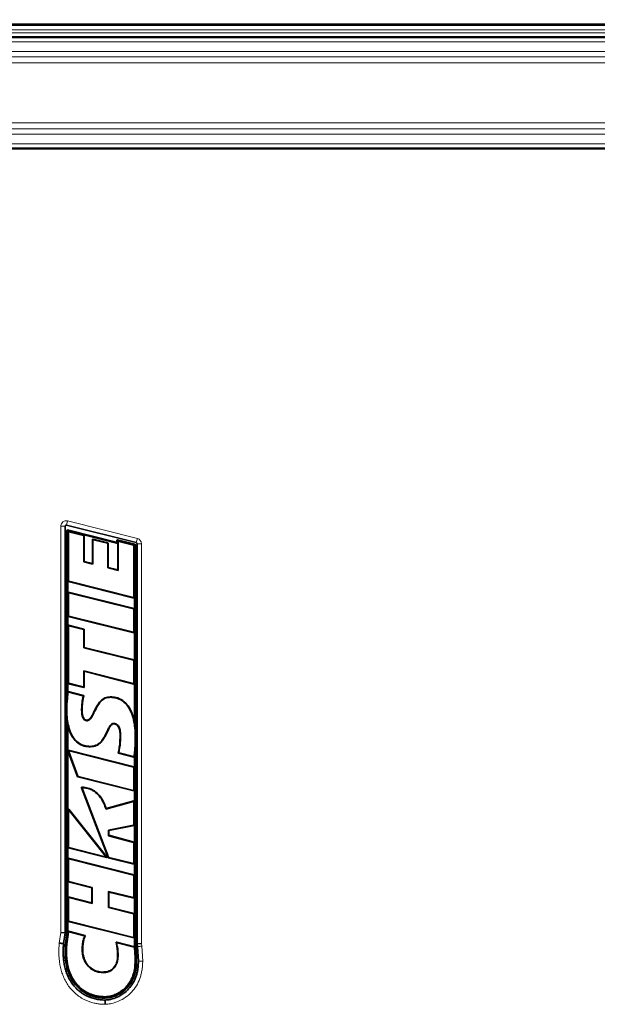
# Model space of a CAD drawing. Header units: millimetres. Extents: x 0 to 1118, y 0 to 864.
# Tile 88 of 91: x 828 to 911, y 543 to 684. Entities that reach past the tile are written whole.
import ezdxf

# ---------------------------------------------------------------- set-up
doc = ezdxf.new("R2010")
doc.units = ezdxf.units.MM
doc.layers.add('ALPHAREV', color=7, linetype='Continuous', lineweight=25)
doc.styles.add('SLDTEXTSTYLE0', font='TXT', dxfattribs={"width": 0.605})
doc.dimstyles.new('SLDDIMSTYLE2', dxfattribs={"dimtxt": 3.175, "dimasz": 4.572, "dimexe": 0, "dimexo": 0.0625, "dimgap": 0.79375, "dimtad": 0, "dimtih": 1, "dimtoh": 1, "dimdec": 0, "dimlfac": 3, "dimrnd": 1e-09, "dimzin": 12, "dimdsep": 46, "dimtxsty": 'SLDTEXTSTYLE0', "dimsah": 1, "dimcen": 0.09, "dimadec": 0, "dimazin": 3, "dimtfac": 1, "dimtofl": 0, "dimtmove": 0, "dimatfit": 3, "dimfxl": 1, "dimfrac": 2, "dimtolj": 1, "dimtzin": 12, "dimarcsym": 0})

# ---------------------------------------------------------------- blocks, each defined once
blk = doc.blocks.new('_D_2')
at = {"layer": 'ALPHAREV'}
for p, q in [((853.44, 723.01), (852.35, 723.01)), ((852.35, 723.01), (852.35, 718.13)), ((861.93, 723.01), (863.02, 723.01)), ((863.02, 723.01), (863.02, 718.13)), ((743.38, 683.42), (743.38, 722.17)), ((964.71, 683.42), (964.71, 722.17)), ((743.38, 720.57), (843.26, 720.57)), ((964.71, 720.57), (864.84, 720.57)), ((852.35, 718.13), (853.44, 718.13)), ((863.02, 718.13), (861.93, 718.13))]:
    blk.add_line(p, q, dxfattribs=at)
for points in [[(743.38, 720.57), (747.95, 719.81), (747.95, 721.33)], [(964.71, 720.57), (960.14, 721.33), (960.14, 719.81)]]:
    blk.add_solid(points, dxfattribs=at)
at = {"layer": 'ALPHAREV', "char_height": 3.175, "attachment_point": 1, "style": 'SLDTEXTSTYLE0'}
for s, insert in [('664', (843.98, 722.23)), ('26.1', (853.44, 722.23))]:
    blk.add_mtext(s, dxfattribs=dict(at, insert=insert))
blk = doc.blocks.new('_D_3')
at = {"layer": 'ALPHAREV'}
for p, q in [((853.44, 748.41), (852.35, 748.41)), ((852.35, 748.41), (852.35, 743.53)), ((861.93, 748.41), (863.02, 748.41)), ((863.02, 748.41), (863.02, 743.53)), ((725.05, 675.28), (725.05, 747.57)), ((983.05, 675.28), (983.05, 747.57)), ((725.05, 745.97), (843.26, 745.97)), ((983.05, 745.97), (864.84, 745.97)), ((852.35, 743.53), (853.44, 743.53)), ((863.02, 743.53), (861.93, 743.53))]:
    blk.add_line(p, q, dxfattribs=at)
for points in [[(725.05, 745.97), (729.62, 745.21), (729.62, 746.73)], [(983.05, 745.97), (978.48, 746.73), (978.48, 745.21)]]:
    blk.add_solid(points, dxfattribs=at)
at = {"layer": 'ALPHAREV', "char_height": 3.175, "attachment_point": 1, "style": 'SLDTEXTSTYLE0'}
for s, insert in [('30.5', (853.44, 747.63)), ('774', (843.98, 747.63))]:
    blk.add_mtext(s, dxfattribs=dict(at, insert=insert))

msp = doc.modelspace()

# ---------------------------------------------------------------- linework, layer by layer
at = {"color": 7, "linetype": 'Continuous', "lineweight": 35}
for p, q in [((731.431, 683.516), (976.664, 683.516)), ((743.381, 681.683), (964.714, 681.683)), ((964.714, 665.683), (743.381, 665.683)), ((834.846, 611.705), (834.846, 553.585)), ((845.023, 609.367), (835.053, 611.867)), ((835.111, 588.215), (835.111, 611.116)), ((835.194, 611.181), (842.162, 609.434)), ((835.255, 611.097), (842.312, 609.328)), ((835.178, 588.211), (835.178, 611.037)), ((835.313, 610.864), (835.313, 603.894)), ((837.459, 610.406), (835.39, 610.924)), ((837.506, 606.632), (837.506, 610.346)), ((837.526, 610.458), (842.379, 609.241)), ((837.573, 606.685), (837.573, 610.398)), ((838.757, 609.801), (838.757, 606.39)), ((838.825, 609.715), (838.825, 606.304)), ((840.956, 609.33), (838.834, 609.861)), ((840.888, 609.277), (838.901, 609.775)), ((842.245, 609.499), (842.245, 609.705)), ((842.328, 609.77), (844.833, 609.141)), ((842.389, 609.686), (844.77, 609.088)), ((840.935, 605.771), (840.935, 609.217)), ((841.002, 605.823), (841.002, 609.27)), ((842.312, 609.328), (842.312, 609.626)), ((842.379, 609.241), (842.312, 609.328)), ((842.379, 609.241), (842.379, 605.473)), ((842.446, 609.453), (842.446, 605.386)), ((844.636, 608.983), (842.523, 609.513)), ((844.683, 601.577), (844.683, 608.923)), ((844.817, 609.029), (844.817, 583.79)), ((844.884, 609.077), (844.884, 583.797)), ((845.149, 552.003), (845.149, 609.206)), ((837.573, 606.685), (837.506, 606.632)), ((838.825, 606.304), (837.506, 606.632)), ((838.757, 606.39), (837.573, 606.685)), ((838.757, 606.39), (838.825, 606.304)), ((841.002, 605.823), (840.935, 605.771)), ((842.446, 605.386), (840.935, 605.771)), ((842.379, 605.473), (841.002, 605.823)), ((842.379, 605.473), (842.446, 605.386)), ((835.245, 602.222), (835.245, 603.842)), ((835.292, 603.782), (844.673, 601.431)), ((835.36, 603.834), (844.606, 601.517)), ((835.313, 602.135), (835.313, 598.923)), ((844.703, 599.929), (835.322, 602.282)), ((844.636, 599.877), (835.39, 602.195)), ((844.75, 601.491), (844.75, 599.869)), ((844.683, 596.607), (844.683, 599.817)), ((835.245, 597.495), (835.245, 598.87)), ((835.292, 598.81), (844.673, 596.461)), ((835.36, 598.863), (844.606, 596.547)), ((835.313, 597.409), (835.313, 589.308)), ((837.536, 597.002), (835.322, 597.555)), ((837.468, 596.949), (835.39, 597.469)), ((837.515, 594.333), (837.515, 596.889)), ((837.582, 594.386), (837.582, 596.942)), ((844.75, 596.52), (844.75, 592.542)), ((837.582, 594.386), (837.515, 594.333)), ((844.636, 592.549), (837.515, 594.333)), ((844.703, 592.602), (837.582, 594.386)), ((844.683, 589.28), (844.683, 592.49)), ((837.513, 591.048), (844.605, 589.22)), ((837.513, 588.787), (837.513, 591.048)), ((837.58, 590.961), (837.513, 591.048)), ((837.58, 588.701), (837.58, 590.961)), ((837.58, 590.961), (844.673, 589.133)), ((835.245, 588.207), (835.245, 589.255)), ((835.292, 589.195), (837.503, 588.641)), ((835.36, 589.248), (837.436, 588.727)), ((844.75, 589.193), (844.75, 583.784)), ((834.885, 585.941), (835.111, 588.215)), ((835.245, 588.207), (835.178, 588.211)), ((837.472, 587.524), (835.299, 588.065)), ((837.39, 587.475), (835.356, 587.981)), ((841.309, 587.312), (841.309, 587.244)), ((834.88, 585.609), (834.885, 585.941)), ((834.946, 585.609), (834.952, 585.939)), ((834.932, 584.404), (834.88, 585.609)), ((835.111, 583.209), (834.932, 584.404)), ((835.178, 583.216), (834.998, 584.41)), ((835.111, 553.566), (835.111, 583.209)), ((835.245, 583.224), (835.178, 583.216)), ((835.178, 553.562), (835.178, 583.216)), ((835.245, 583.224), (835.244, 583.231)), ((835.245, 579.637), (835.245, 583.224)), ((837.971, 583.968), (837.972, 583.9)), ((844.75, 583.784), (844.817, 583.79)), ((844.75, 583.784), (844.752, 583.775)), ((844.817, 583.79), (844.96, 582.731)), ((844.884, 583.797), (845.026, 582.737)), ((845.07, 581.668), (844.946, 579.146)), ((844.992, 582.199), (845.003, 581.668)), ((845.026, 582.737), (845.059, 582.202)), ((845.059, 582.202), (845.07, 581.668)), ((838.481, 580.162), (838.481, 580.23)), ((835.245, 571.196), (835.245, 579.594)), ((835.247, 579.589), (836.617, 575.895)), ((844.703, 577.317), (835.32, 579.67)), ((835.355, 579.492), (836.667, 575.951)), ((844.636, 577.265), (835.428, 579.574)), ((842.479, 579.243), (844.662, 578.699)), ((842.562, 579.292), (844.612, 578.781)), ((844.75, 578.801), (844.817, 578.794)), ((844.75, 578.801), (844.75, 577.257)), ((844.879, 579.155), (844.817, 578.794)), ((844.817, 578.794), (844.817, 551.98)), ((844.946, 579.146), (844.884, 578.787)), ((844.884, 578.787), (844.884, 551.984)), ((836.71, 575.913), (844.606, 573.935)), ((844.683, 573.995), (844.683, 577.205)), ((836.66, 575.856), (844.673, 573.848)), ((837.186, 574.314), (840.98, 564.323)), ((837.287, 574.239), (841.031, 564.38)), ((844.75, 573.908), (844.75, 572.372)), ((844.604, 572.342), (840.682, 571.249)), ((844.672, 572.431), (840.727, 571.332)), ((844.683, 569.022), (844.683, 572.283)), ((835.313, 571.004), (835.313, 565.822)), ((840.819, 564.437), (835.355, 571.234)), ((840.641, 564.551), (835.423, 571.043)), ((841.031, 568.243), (844.633, 568.962)), ((841.098, 568.187), (844.7, 568.907)), ((844.75, 568.967), (844.75, 566.472)), ((841.031, 567.459), (841.031, 568.243)), ((841.098, 568.187), (841.031, 568.243)), ((841.098, 567.51), (841.031, 567.459)), ((844.637, 566.48), (841.031, 567.459)), ((841.098, 567.51), (841.098, 568.187)), ((844.704, 566.532), (841.098, 567.51)), ((844.683, 563.519), (844.683, 566.421)), ((835.245, 564.162), (835.245, 565.769)), ((835.292, 565.709), (840.755, 564.338)), ((835.36, 565.762), (840.577, 564.453)), ((835.313, 564.076), (835.313, 560.974)), ((844.703, 561.854), (835.322, 564.222)), ((844.636, 561.801), (835.39, 564.136)), ((841.023, 564.285), (844.673, 563.373)), ((841.074, 564.342), (844.606, 563.459)), ((844.75, 563.433), (844.75, 561.794)), ((835.245, 558.637), (835.245, 560.922)), ((835.292, 560.862), (838.664, 559.995)), ((835.359, 560.914), (838.731, 560.047)), ((844.683, 558.657), (844.683, 561.741)), ((838.664, 559.995), (838.731, 560.047)), ((838.664, 559.995), (838.664, 557.839)), ((838.731, 560.047), (838.731, 557.752)), ((841.03, 559.473), (844.606, 558.597)), ((841.031, 557.207), (841.03, 559.473)), ((841.097, 559.387), (841.03, 559.473)), ((841.098, 557.259), (841.097, 559.387)), ((841.097, 559.387), (844.673, 558.511)), ((835.313, 558.55), (835.313, 555.293)), ((838.664, 557.839), (835.323, 558.697)), ((838.731, 557.752), (835.39, 558.61)), ((838.664, 557.839), (838.731, 557.752)), ((844.75, 558.571), (844.75, 556.289)), ((841.098, 557.259), (841.031, 557.207)), ((844.636, 556.296), (841.031, 557.207)), ((844.703, 556.349), (841.098, 557.259)), ((844.683, 552.976), (844.683, 556.237)), ((835.245, 553.557), (835.245, 555.241)), ((835.292, 555.181), (844.673, 552.83)), ((835.36, 555.233), (844.606, 552.916)), ((834.235, 553.629), (834.846, 553.585)), ((834.846, 553.585), (834.623, 552.031)), ((834.887, 552.001), (835.111, 553.566)), ((835.178, 553.562), (834.953, 551.993)), ((835.329, 553.663), (835.087, 551.978)), ((835.245, 553.557), (835.178, 553.562)), ((835.245, 553.557), (835.273, 553.747)), ((835.35, 553.799), (837.666, 553.194)), ((837.57, 553.149), (835.406, 553.714)), ((834.953, 551.993), (835.087, 551.978)), ((842.202, 552.22), (844.766, 551.582)), ((844.706, 551.527), (842.296, 552.128)), ((844.75, 552.89), (844.75, 551.975)), ((844.75, 551.975), (844.817, 551.98)), ((844.817, 551.98), (844.867, 551.626)), ((844.884, 551.984), (844.933, 551.635)), ((845.149, 552.003), (845.76, 552.045)), ((845.208, 551.582), (845.149, 552.003)), ((844.983, 550.153), (844.867, 551.626)), ((844.933, 551.635), (845.05, 550.155)), ((845.324, 549.528), (845.208, 551.582)), ((844.992, 549.529), (844.983, 550.153)), ((845.05, 550.155), (845.059, 549.529)), ((840.564, 544.287), (840.564, 544.422))]:
    msp.add_line(p, q, dxfattribs=at)
at = {"color": 7, "linetype": 'Continuous', "lineweight": 18}
for p, q in [((743.381, 683.321), (964.714, 683.321)), ((743.381, 682.711), (964.714, 682.711)), ((743.381, 682.24), (964.714, 682.24)), ((964.714, 681.563), (743.381, 681.563)), ((743.381, 680.971), (964.714, 680.971)), ((964.714, 679.608), (743.381, 679.608)), ((743.381, 678.839), (964.714, 678.839)), ((964.714, 677.992), (743.381, 677.992)), ((743.381, 669.373), (964.714, 669.373)), ((964.714, 668.527), (743.381, 668.527)), ((743.381, 667.758), (964.714, 667.758)), ((964.714, 666.395), (743.381, 666.395)), ((743.381, 665.803), (964.714, 665.803)), ((834.235, 553.629), (834.235, 611.705)), ((834.235, 611.705), (834.846, 611.705)), ((835.202, 612.459), (835.053, 611.867)), ((835.202, 612.459), (845.172, 609.96)), ((835.255, 611.097), (835.39, 610.924)), ((835.313, 610.864), (835.178, 611.037)), ((837.459, 610.406), (837.526, 610.458)), ((837.573, 610.398), (837.506, 610.346)), ((838.825, 609.715), (838.757, 609.801)), ((838.834, 609.861), (838.901, 609.775)), ((842.389, 609.686), (842.523, 609.513)), ((845.172, 609.96), (845.023, 609.367)), ((840.888, 609.277), (840.956, 609.33)), ((841.002, 609.27), (840.935, 609.217)), ((842.446, 609.453), (842.312, 609.626)), ((844.636, 608.983), (844.77, 609.088)), ((844.817, 609.029), (844.683, 608.923)), ((845.76, 609.206), (845.149, 609.206)), ((845.76, 609.206), (845.76, 552.045)), ((835.245, 603.842), (835.313, 603.894)), ((835.36, 603.834), (835.292, 603.782)), ((835.313, 602.135), (835.245, 602.222)), ((835.322, 602.282), (835.39, 602.195)), ((844.673, 601.431), (844.606, 601.517)), ((844.683, 601.577), (844.75, 601.491)), ((844.636, 599.877), (844.703, 599.929)), ((844.75, 599.869), (844.683, 599.817)), ((835.245, 598.87), (835.313, 598.923)), ((835.36, 598.863), (835.292, 598.81)), ((835.313, 597.409), (835.245, 597.495)), ((835.322, 597.555), (835.39, 597.469)), ((837.468, 596.949), (837.536, 597.002)), ((837.582, 596.942), (837.515, 596.889)), ((844.673, 596.461), (844.606, 596.547)), ((844.683, 596.607), (844.75, 596.52)), ((844.636, 592.549), (844.703, 592.602)), ((844.75, 592.542), (844.683, 592.49)), ((835.245, 589.255), (835.313, 589.308)), ((835.36, 589.248), (835.292, 589.195)), ((837.503, 588.641), (837.436, 588.727)), ((837.513, 588.787), (837.58, 588.701)), ((844.673, 589.133), (844.605, 589.22)), ((844.683, 589.28), (844.75, 589.193)), ((835.014, 585.61), (835.081, 585.61)), ((835.025, 585.03), (835.014, 585.61)), ((844.936, 581.668), (844.868, 581.667)), ((844.936, 581.668), (845.003, 581.668)), ((835.355, 579.492), (835.247, 579.589)), ((835.32, 579.67), (835.428, 579.574)), ((844.636, 577.265), (844.703, 577.317)), ((836.617, 575.895), (836.667, 575.951)), ((836.71, 575.913), (836.66, 575.856)), ((844.75, 577.257), (844.683, 577.205)), ((838.301, 574.203), (838.281, 574.139)), ((844.673, 573.848), (844.606, 573.935)), ((844.683, 573.995), (844.75, 573.908)), ((844.604, 572.342), (844.672, 572.431)), ((844.75, 572.372), (844.683, 572.283)), ((835.313, 571.004), (835.245, 571.196)), ((835.355, 571.234), (835.423, 571.043)), ((844.7, 568.907), (844.633, 568.962)), ((844.683, 569.022), (844.75, 568.967)), ((844.637, 566.48), (844.704, 566.532)), ((844.75, 566.472), (844.683, 566.421)), ((835.245, 565.769), (835.313, 565.822)), ((835.36, 565.762), (835.292, 565.709)), ((835.313, 564.076), (835.245, 564.162)), ((835.322, 564.222), (835.39, 564.136)), ((840.755, 564.338), (840.577, 564.453)), ((840.641, 564.551), (840.819, 564.437)), ((840.98, 564.323), (841.031, 564.38)), ((841.074, 564.342), (841.023, 564.285)), ((844.673, 563.373), (844.606, 563.459)), ((844.683, 563.519), (844.75, 563.433)), ((844.636, 561.801), (844.703, 561.854)), ((844.75, 561.794), (844.683, 561.741)), ((835.245, 560.922), (835.313, 560.974)), ((835.359, 560.914), (835.292, 560.862)), ((835.313, 558.55), (835.245, 558.637)), ((835.323, 558.697), (835.39, 558.61)), ((844.673, 558.511), (844.606, 558.597)), ((844.683, 558.657), (844.75, 558.571)), ((844.636, 556.296), (844.703, 556.349)), ((844.75, 556.289), (844.683, 556.237)), ((835.245, 555.241), (835.313, 555.293)), ((835.36, 555.233), (835.292, 555.181)), ((834.016, 552.1), (834.235, 553.629)), ((835.329, 553.663), (835.273, 553.747)), ((835.35, 553.799), (835.406, 553.714)), ((844.673, 552.83), (844.606, 552.916)), ((844.683, 552.976), (844.75, 552.89)), ((845.76, 552.045), (845.813, 551.667)), ((844.892, 550.689), (844.914, 550.214)), ((845.813, 551.667), (845.936, 549.525)), ((844.992, 549.529), (844.858, 549.53))]:
    msp.add_line(p, q, dxfattribs=at)
at = {"color": 7, "linetype": 'Continuous', "lineweight": 18, "flags": 128}
for points in [[(835.014, 585.61), (834.993, 585.61), (834.973, 585.609), (834.946, 585.609)], [(837.268, 585.588), (837.255, 585.588), (837.201, 585.588)], [(842.71, 581.849), (842.723, 581.849), (842.777, 581.85)], [(837.38, 551.79), (837.366, 551.791), (837.313, 551.796)], [(842.347, 550.202), (842.36, 550.202), (842.414, 550.202)]]:
    msp.add_lwpolyline(points, dxfattribs=at)
at = {"color": 7, "linetype": 'Continuous', "lineweight": 35, "flags": 128}
for points in [[(841.792, 583.451), (841.791, 583.464), (841.79, 583.518)], [(840.848, 548.005), (840.85, 547.992), (840.86, 547.939)]]:
    msp.add_lwpolyline(points, dxfattribs=at)
at = {"color": 7, "linetype": 'Continuous', "lineweight": 18}
for centre, start, end in [((835.013, 611.705), 75.92628, 180), ((844.983, 609.206), 360, 75.92628)]:
    msp.add_arc(centre, 0.778, start, end, dxfattribs=at)
at = {"color": 7, "linetype": 'Continuous', "lineweight": 35}
for centre, radius, start, end in [((835.013, 611.705), 0.167, 75.92628, 180), ((835.178, 611.116), 0.0667, 75.9246, 180), ((842.312, 609.705), 0.0667, 75.92628, 180), ((842.178, 609.499), 0.0667, 255.9246, 0), ((844.817, 609.077), 0.0667, 0, 75.92628), ((844.983, 609.206), 0.167, 0, 75.92628)]:
    msp.add_arc(centre, radius, start, end, dxfattribs=at)
for centre, major_axis, ratio, start_param, end_param in [((835.25, 611.024), (-0.0491, 0.0629), 0.8358367, 5.4633898, 7.1029808), ((835.385, 610.851), (-0.0491, 0.0629), 0.8358367, 5.4633898, 7.1029808), ((837.434, 610.338), (-0.0591, -0.0461), 0.8899501, 2.5346601, 3.7485252), ((837.501, 610.39), (-0.0591, -0.0461), 0.8899501, 2.5346601, 3.7485252), ((838.829, 609.789), (0.0491, -0.0629), 0.8358664, 2.321874, 3.9613113), ((838.896, 609.702), (0.0491, -0.0629), 0.8358664, 2.321874, 3.9613113), ((842.384, 609.613), (-0.0491, 0.0629), 0.8358414, 5.463402, 7.1029686), ((840.863, 609.21), (-0.0591, -0.0461), 0.8899368, 2.5345783, 3.748607), ((840.93, 609.262), (-0.0591, -0.0461), 0.8899368, 2.5345783, 3.748607), ((842.518, 609.44), (-0.0491, 0.0629), 0.8358414, 5.463402, 7.1029686), ((844.611, 608.916), (0.0591, 0.0461), 0.889948, 5.6762398, 6.8901308), ((844.745, 609.021), (0.0591, 0.0461), 0.889948, 5.6762398, 6.8901308), ((835.317, 603.85), (0.0591, 0.0461), 0.8899453, 2.5346302, 3.7485551), ((835.385, 603.902), (0.0591, 0.0461), 0.8899453, 2.5346302, 3.7485551), ((835.317, 602.209), (0.0491, -0.0629), 0.8358311, 2.3217827, 3.9614027), ((835.385, 602.122), (0.0491, -0.0629), 0.8358311, 2.3217827, 3.9614027), ((844.611, 601.59), (-0.0491, 0.0629), 0.8358476, 2.3218253, 3.96136), ((844.678, 601.503), (-0.0491, 0.0629), 0.8358476, 2.3218253, 3.96136), ((844.611, 599.809), (-0.0591, -0.0461), 0.8899526, 2.5346756, 3.7485097), ((844.678, 599.861), (-0.0591, -0.0461), 0.8899526, 2.5346756, 3.7485097), ((835.317, 598.878), (0.0591, 0.0461), 0.8899333, 2.5345566, 3.7486287), ((835.385, 598.931), (0.0591, 0.0461), 0.8899333, 2.5345566, 3.7486287), ((835.317, 597.482), (0.0491, -0.0629), 0.8359407, 2.3220665, 3.9611188), ((835.385, 597.396), (0.0491, -0.0629), 0.8359407, 2.3220665, 3.9611188), ((837.51, 596.934), (-0.059, -0.0461), 0.8899036, 2.5343734, 3.7488119), ((837.443, 596.881), (-0.059, -0.0461), 0.8899036, 2.5343734, 3.7488119), ((844.611, 596.62), (-0.0491, 0.0629), 0.8358743, 2.3218944, 3.9612909), ((844.678, 596.533), (-0.0491, 0.0629), 0.8358743, 2.3218944, 3.9612909), ((844.611, 592.482), (-0.0591, -0.0461), 0.8899346, 2.5345648, 3.7486205), ((844.678, 592.534), (-0.0591, -0.0461), 0.8899346, 2.5345648, 3.7486205), ((835.317, 589.263), (0.0591, 0.0461), 0.8899474, 2.5346432, 3.7485421), ((835.385, 589.316), (0.0591, 0.0461), 0.8899474, 2.5346432, 3.7485421), ((837.441, 588.8), (-0.0491, 0.0629), 0.8358429, 2.3218131, 3.9613722), ((837.508, 588.714), (-0.0491, 0.0629), 0.8358429, 2.3218131, 3.9613722), ((844.611, 589.293), (-0.0489, 0.0631), 0.8347671, 2.3190456, 3.9641397), ((844.678, 589.206), (-0.0489, 0.0631), 0.8347671, 2.3190456, 3.9641397), ((835.321, 579.596), (0.0657, -0.0589), 0.7557416, 2.1797775, 3.4428116), ((835.118, 579.778), (-0.128, 0.183), 0.1975016, 3.1230461, 3.7113477), ((835.321, 579.596), (0.0657, -0.0589), 0.7557416, 4.0311131, 4.1034078), ((835.429, 579.499), (0.0657, -0.0589), 0.7557416, 2.1797775, 4.1034078), ((844.678, 577.249), (-0.0591, -0.0461), 0.889953, 2.5346777, 3.7485076), ((836.682, 575.925), (0.0489, 0.0546), 0.9096156, 2.6944515, 3.5887338), ((836.733, 575.981), (0.0489, 0.0546), 0.9096156, 2.6944515, 3.5887338), ((844.611, 577.197), (-0.0591, -0.0461), 0.889953, 2.5346777, 3.7485076), ((844.611, 574.008), (-0.0491, 0.0629), 0.8358623, 2.3218634, 3.9613219), ((844.678, 573.921), (-0.0491, 0.0629), 0.8358623, 2.3218634, 3.9613219), ((844.611, 572.27), (-0.0485, -0.0638), 0.8315202, 2.310902, 3.9722833), ((844.678, 572.358), (-0.0485, -0.0638), 0.8315202, 2.310902, 3.9722833), ((835.317, 571.167), (0.0349, -0.099), 0.6349737, 2.0770525, 4.2061328), ((835.385, 570.976), (0.0349, -0.099), 0.6349737, 2.0770525, 4.2061328), ((844.611, 569.031), (-0.0582, 0.0477), 0.8863012, 2.5130659, 3.7701194), ((844.678, 568.975), (-0.0582, 0.0477), 0.8863012, 2.5130659, 3.7701194), ((844.611, 566.413), (-0.0594, -0.0454), 0.8913191, 2.5432309, 3.7399544), ((844.678, 566.465), (-0.0594, -0.0454), 0.8913191, 2.5432309, 3.7399544), ((835.317, 565.777), (0.0591, 0.0461), 0.8899653, 2.5347537, 3.7484316), ((835.385, 565.83), (0.0591, 0.0461), 0.8899653, 2.5347537, 3.7484316), ((835.317, 564.149), (0.049, -0.0629), 0.8355692, 2.3211056, 3.9620797), ((835.385, 564.063), (0.049, -0.0629), 0.8355692, 2.3211056, 3.9620797), ((840.566, 564.53), (-0.0907, 0.0581), 0.6188602, 2.0679223, 4.215263), ((840.744, 564.415), (-0.0907, 0.0581), 0.6188602, 2.0679223, 4.215263), ((841.046, 564.353), (0.0487, 0.0548), 0.9099174, 2.6977879, 3.5853974), ((841.096, 564.41), (0.0487, 0.0548), 0.9099174, 2.6977879, 3.5853974), ((844.611, 563.532), (-0.0491, 0.0629), 0.8359619, 2.3221216, 3.9610637), ((844.678, 563.445), (-0.0491, 0.0629), 0.8359619, 2.3221216, 3.9610637), ((844.611, 561.733), (-0.0591, -0.046), 0.8900695, 2.5353967, 3.7477886), ((844.678, 561.786), (-0.0591, -0.046), 0.8900695, 2.5353967, 3.7477886), ((835.317, 560.93), (0.0592, 0.0459), 0.8903804, 2.537325, 3.7458603), ((835.385, 560.982), (0.0592, 0.0459), 0.8903804, 2.537325, 3.7458603), ((835.317, 558.624), (0.0489, -0.0631), 0.8348829, 2.3193418, 3.9638435), ((835.385, 558.537), (0.0489, -0.0631), 0.8348829, 2.3193418, 3.9638435), ((844.611, 558.67), (-0.0492, 0.0627), 0.8367177, 2.32409, 3.9590953), ((844.678, 558.584), (-0.0492, 0.0627), 0.8367177, 2.32409, 3.9590953), ((844.611, 556.229), (-0.0591, -0.046), 0.8900663, 2.535377, 3.7478083), ((844.678, 556.281), (-0.0591, -0.046), 0.8900663, 2.535377, 3.7478083), ((835.317, 555.249), (0.0591, 0.0461), 0.8899411, 2.5346043, 3.748581), ((835.385, 555.301), (0.0591, 0.0461), 0.8899411, 2.5346043, 3.748581), ((835.342, 553.726), (0.0432, -0.0649), 0.8550264, 2.3780106, 3.9051747), ((835.398, 553.642), (0.0432, -0.0649), 0.8550264, 2.3780106, 3.9051747), ((844.611, 552.989), (-0.0491, 0.0629), 0.835857, 2.3218496, 3.9613357), ((844.678, 552.903), (-0.0491, 0.0629), 0.835857, 2.3218496, 3.9613357)]:
    msp.add_ellipse(centre, major_axis=major_axis, ratio=ratio, start_param=start_param, end_param=end_param, dxfattribs=at)
for points, knots in [([(834.952, 585.939), (834.953, 585.973), (834.965, 586.294), (835.011, 586.834), (835.099, 587.556), (835.152, 587.993), (835.178, 588.211)], [0, 0, 0, 0, 0.0447672, 0.42271177, 0.71134649, 1, 1, 1, 1]), ([(835.033, 586.221), (835.05, 586.448), (835.084, 586.894), (835.167, 587.555), (835.219, 587.99), (835.245, 588.207)], [0, 0, 0, 0, 0.3419686, 0.6709743, 1, 1, 1, 1]), ([(835.222, 588.012), (835.194, 587.78), (835.13, 587.263), (835.062, 586.666), (835.038, 586.3), (835.033, 586.221)], [0, 0, 0, 0, 0.38901835, 0.86791001, 1, 1, 1, 1]), ([(835.28, 587.928), (835.248, 587.666), (835.184, 587.15), (835.1, 586.378), (835.087, 585.866), (835.081, 585.61)], [0, 0, 0, 0, 0.3404809, 0.6697913, 1, 1, 1, 1]), ([(835.222, 588.012), (835.224, 588.019), (835.227, 588.034), (835.24, 588.052), (835.257, 588.063), (835.278, 588.068), (835.291, 588.066), (835.299, 588.065)], [0, 0, 0, 0, 0.2078278, 0.4164972, 0.6076091, 0.7895996, 1, 1, 1, 1]), ([(835.356, 587.981), (835.349, 587.982), (835.335, 587.985), (835.313, 587.979), (835.297, 587.966), (835.285, 587.949), (835.282, 587.936), (835.28, 587.928)], [0, 0, 0, 0, 0.2079676, 0.4167752, 0.6080617, 0.7902651, 1, 1, 1, 1]), ([(837.201, 585.588), (837.215, 585.876), (837.237, 586.335), (837.332, 586.938), (837.402, 587.252), (837.435, 587.4)], [0, 0, 0, 0, 0.47253765, 0.75263471, 1, 1, 1, 1]), ([(837.268, 585.588), (837.282, 585.876), (837.306, 586.357), (837.406, 586.976), (837.484, 587.306), (837.517, 587.448)], [0, 0, 0, 0, 0.4597703, 0.7669885, 1, 1, 1, 1]), ([(837.435, 587.4), (837.436, 587.407), (837.439, 587.421), (837.433, 587.442), (837.421, 587.459), (837.406, 587.47), (837.395, 587.473), (837.39, 587.475)], [0, 0, 0, 0, 0.2208152, 0.4423622, 0.6490855, 0.8499838, 1, 1, 1, 1]), ([(837.472, 587.524), (837.479, 587.521), (837.493, 587.517), (837.508, 587.502), (837.518, 587.483), (837.52, 587.465), (837.518, 587.453), (837.517, 587.448)], [0, 0, 0, 0, 0.2200084, 0.440753, 0.6465559, 0.8463544, 1, 1, 1, 1]), ([(841.309, 587.312), (841.038, 587.281), (840.53, 587.223), (839.821, 586.686), (839.379, 586.013), (839.035, 585.318), (838.78, 584.774), (838.547, 584.351), (838.326, 584.105), (838.153, 583.988), (838.03, 583.974), (837.971, 583.968)], [0, 0, 0, 0, 0.16068132, 0.30143708, 0.5160814, 0.63930441, 0.7670973, 0.87795891, 0.92676875, 0.96473959, 1, 1, 1, 1]), ([(841.309, 587.244), (841.063, 587.218), (840.569, 587.166), (839.872, 586.644), (839.375, 585.881), (839.022, 585.121), (838.725, 584.521), (838.485, 584.149), (838.223, 583.947), (838.067, 583.905), (837.985, 583.901), (837.972, 583.9)], [0, 0, 0, 0, 0.1463265, 0.2936298, 0.5028863, 0.6888138, 0.7969061, 0.9056641, 0.9508188, 0.9921525, 1, 1, 1, 1]), ([(844.752, 583.775), (844.664, 584.151), (844.48, 584.941), (843.945, 586), (843.134, 586.83), (842.21, 587.257), (841.579, 587.295), (841.309, 587.312)], [0, 0, 0, 0, 0.2142472, 0.4510537, 0.6499938, 0.8499338, 1, 1, 1, 1]), ([(844.868, 581.667), (844.863, 581.955), (844.85, 582.646), (844.72, 583.735), (844.41, 584.919), (843.88, 585.974), (843.085, 586.781), (842.183, 587.192), (841.57, 587.229), (841.309, 587.244)], [0, 0, 0, 0, 0.1166514, 0.2799883, 0.4428959, 0.6108254, 0.7522839, 0.8944517, 1, 1, 1, 1]), ([(834.998, 584.41), (834.995, 584.439), (834.96, 584.838), (834.953, 585.238), (834.946, 585.609)], [0, 0, 0, 0, 0.0734023, 1, 1, 1, 1]), ([(835.081, 585.61), (835.086, 585.322), (835.098, 584.652), (835.212, 583.605), (835.485, 582.485), (835.956, 581.485), (836.677, 580.716), (837.555, 580.289), (838.182, 580.249), (838.481, 580.23)], [0, 0, 0, 0, 0.1207067, 0.2808553, 0.4405891, 0.6024966, 0.7385288, 0.8751925, 1, 1, 1, 1]), ([(837.972, 583.9), (837.904, 583.906), (837.775, 583.915), (837.605, 584.01), (837.447, 584.181), (837.31, 584.487), (837.227, 584.91), (837.204, 585.295), (837.202, 585.521), (837.201, 585.588)], [0, 0, 0, 0, 0.0985717, 0.1875769, 0.276246, 0.4364076, 0.6691964, 0.9031637, 1, 1, 1, 1]), ([(837.971, 583.968), (837.903, 583.974), (837.781, 583.984), (837.616, 584.087), (837.463, 584.284), (837.352, 584.604), (837.28, 585.058), (837.273, 585.394), (837.268, 585.588)], [0, 0, 0, 0, 0.10308347, 0.18649136, 0.29216413, 0.48177746, 0.70171433, 1, 1, 1, 1]), ([(835.244, 583.231), (835.305, 582.988), (835.464, 582.36), (835.89, 581.46), (836.626, 580.667), (837.528, 580.224), (838.172, 580.182), (838.481, 580.162)], [0, 0, 0, 0, 0.154241, 0.3993454, 0.6044615, 0.8105356, 1, 1, 1, 1]), ([(838.481, 580.23), (838.744, 580.258), (839.274, 580.314), (839.86, 580.761), (840.251, 581.256), (840.58, 581.818), (840.846, 582.392), (841.117, 582.94), (841.331, 583.283), (841.561, 583.469), (841.7, 583.513), (841.774, 583.517), (841.79, 583.518)], [0, 0, 0, 0, 0.1584687, 0.3180484, 0.4296282, 0.5415801, 0.7126539, 0.8131824, 0.9142723, 0.954512, 0.9904079, 1, 1, 1, 1]), ([(838.481, 580.162), (838.766, 580.194), (839.298, 580.254), (839.884, 580.695), (840.271, 581.167), (840.61, 581.727), (840.879, 582.302), (841.143, 582.845), (841.341, 583.179), (841.531, 583.364), (841.666, 583.44), (841.752, 583.447), (841.792, 583.451)], [0, 0, 0, 0, 0.1711077, 0.3190722, 0.4300668, 0.5414278, 0.7148727, 0.8154458, 0.9088614, 0.9479119, 0.9759527, 1, 1, 1, 1]), ([(841.79, 583.518), (841.884, 583.509), (842.069, 583.49), (842.327, 583.326), (842.564, 583.026), (842.746, 582.515), (842.766, 582.095), (842.777, 581.85)], [0, 0, 0, 0, 0.1300359, 0.2571279, 0.4135294, 0.6581003, 1, 1, 1, 1]), ([(841.792, 583.451), (841.864, 583.444), (842.021, 583.431), (842.252, 583.301), (842.475, 583.04), (842.676, 582.546), (842.696, 582.12), (842.71, 581.849)], [0, 0, 0, 0, 0.10552603, 0.23052948, 0.37671736, 0.60445439, 1, 1, 1, 1]), ([(842.71, 581.849), (842.703, 581.562), (842.688, 580.97), (842.611, 580.121), (842.49, 579.572), (842.434, 579.32)], [0, 0, 0, 0, 0.3384462, 0.6965359, 1, 1, 1, 1]), ([(842.777, 581.85), (842.77, 581.562), (842.756, 580.992), (842.682, 580.16), (842.571, 579.626), (842.517, 579.368)], [0, 0, 0, 0, 0.3453311, 0.6839349, 1, 1, 1, 1]), ([(844.687, 578.828), (844.728, 579.093), (844.813, 579.641), (844.859, 580.591), (844.865, 581.273), (844.868, 581.667)], [0, 0, 0, 0, 0.2814734, 0.5845475, 1, 1, 1, 1]), ([(845.003, 581.668), (845.003, 581.524), (845.002, 581.093), (844.984, 580.397), (844.946, 579.702), (844.897, 579.298), (844.879, 579.155)], [0, 0, 0, 0, 0.1713884, 0.5141991, 0.8291648, 1, 1, 1, 1]), ([(844.96, 582.731), (844.965, 582.661), (844.979, 582.484), (844.987, 582.307), (844.992, 582.199)], [0, 0, 0, 0, 0.3964297, 1, 1, 1, 1]), ([(844.738, 578.746), (844.778, 578.98), (844.868, 579.498), (844.909, 580.239), (844.923, 580.741), (844.929, 580.956)], [0, 0, 0, 0, 0.3211354, 0.7097893, 1, 1, 1, 1]), ([(844.929, 580.956), (844.924, 580.762), (844.912, 580.305), (844.875, 579.583), (844.792, 579.062), (844.75, 578.801)], [0, 0, 0, 0, 0.2692434, 0.6337968, 1, 1, 1, 1]), ([(842.479, 579.243), (842.472, 579.245), (842.458, 579.25), (842.443, 579.265), (842.433, 579.284), (842.431, 579.303), (842.433, 579.314), (842.434, 579.32)], [0, 0, 0, 0, 0.2177959, 0.436344, 0.6395575, 0.8362662, 1, 1, 1, 1]), ([(842.517, 579.368), (842.516, 579.361), (842.514, 579.346), (842.519, 579.325), (842.531, 579.308), (842.546, 579.297), (842.557, 579.293), (842.562, 579.292)], [0, 0, 0, 0, 0.218842, 0.4384305, 0.6428348, 0.8409785, 1, 1, 1, 1]), ([(844.612, 578.781), (844.619, 578.78), (844.633, 578.778), (844.654, 578.784), (844.671, 578.796), (844.682, 578.811), (844.685, 578.823), (844.687, 578.828)], [0, 0, 0, 0, 0.2168909, 0.4345405, 0.636703, 0.8321852, 1, 1, 1, 1]), ([(844.738, 578.746), (844.735, 578.739), (844.731, 578.725), (844.716, 578.709), (844.698, 578.699), (844.679, 578.696), (844.668, 578.698), (844.662, 578.699)], [0, 0, 0, 0, 0.2179833, 0.4367174, 0.6401513, 0.8371238, 1, 1, 1, 1]), ([(837.186, 574.314), (837.184, 574.322), (837.179, 574.337), (837.183, 574.36), (837.194, 574.379), (837.209, 574.391), (837.228, 574.397), (837.241, 574.398), (837.248, 574.398)], [0, 0, 0, 0, 0.18931148, 0.379917, 0.54187996, 0.68532256, 0.83286103, 1, 1, 1, 1]), ([(838.301, 574.203), (838.166, 574.242), (837.893, 574.32), (837.538, 574.375), (837.322, 574.392), (837.248, 574.398)], [0, 0, 0, 0, 0.3947024, 0.7926881, 1, 1, 1, 1]), ([(837.35, 574.322), (837.342, 574.322), (837.327, 574.322), (837.306, 574.314), (837.292, 574.3), (837.283, 574.283), (837.281, 574.263), (837.283, 574.249), (837.286, 574.24), (837.287, 574.239)], [0, 0, 0, 0, 0.1887411, 0.3486873, 0.509366, 0.6526891, 0.7959811, 0.9564455, 1, 1, 1, 1]), ([(838.281, 574.139), (838.143, 574.178), (837.905, 574.246), (837.592, 574.299), (837.42, 574.316), (837.35, 574.322)], [0, 0, 0, 0, 0.4539746, 0.7775316, 1, 1, 1, 1]), ([(840.682, 571.249), (840.588, 571.522), (840.412, 572.029), (840.041, 572.722), (839.538, 573.391), (838.934, 573.893), (838.447, 574.076), (838.281, 574.139)], [0, 0, 0, 0, 0.2215441, 0.411735, 0.601503, 0.8638447, 1, 1, 1, 1]), ([(840.727, 571.332), (840.638, 571.583), (840.451, 572.112), (840.037, 572.865), (839.442, 573.592), (838.817, 574.024), (838.395, 574.171), (838.301, 574.203)], [0, 0, 0, 0, 0.2050082, 0.4312993, 0.6567305, 0.9237828, 1, 1, 1, 1]), ([(840.727, 571.332), (840.727, 571.332), (840.712, 571.304), (840.697, 571.277), (840.682, 571.249)], [0, 0, 0, 0, 0.0002661, 1, 1, 1, 1]), ([(834.623, 552.031), (834.6, 552.033), (834.55, 552.039), (834.423, 552.053), (834.242, 552.074), (834.094, 552.091), (834.016, 552.1)], [0, 0, 0, 0, 0.1936812, 0.424982, 0.6937967, 1, 1, 1, 1]), ([(834.623, 552.031), (834.604, 551.793), (834.565, 551.319), (834.56, 550.603), (834.598, 549.894), (834.69, 549.184), (834.838, 548.488), (835.053, 547.8), (835.335, 547.143), (835.807, 546.313), (836.579, 545.389), (837.764, 544.558), (838.786, 544.184), (839.489, 544.042), (839.845, 543.992), (840.205, 543.96), (840.445, 543.957), (840.565, 543.955)], [0, 0, 0, 0, 0.0624858, 0.1245557, 0.1875847, 0.2483843, 0.3121835, 0.3737431, 0.4372327, 0.4989393, 0.6237726, 0.7490277, 0.8742338, 0.9054686, 0.9370529, 0.9684583, 1, 1, 1, 1]), ([(840.564, 544.221), (840.412, 544.224), (840.105, 544.229), (839.65, 544.283), (838.899, 544.425), (837.885, 544.797), (836.749, 545.596), (836.016, 546.479), (835.571, 547.266), (835.207, 548.112), (834.978, 549.013), (834.861, 549.937), (834.825, 550.622), (834.831, 551.314), (834.868, 551.771), (834.887, 552.001)], [0, 0, 0, 0, 0.04155819, 0.08363247, 0.12499096, 0.25001442, 0.37466031, 0.49948275, 0.55947181, 0.6208534, 0.75032838, 0.81143019, 0.87478507, 0.93719983, 1, 1, 1, 1]), ([(834.953, 551.993), (834.935, 551.769), (834.898, 551.321), (834.891, 550.641), (834.925, 549.965), (835.01, 549.279), (835.151, 548.603), (835.419, 547.735), (835.813, 546.92), (836.339, 546.194), (836.965, 545.528), (837.903, 544.862), (838.876, 544.505), (839.545, 544.369), (839.884, 544.321), (840.224, 544.292), (840.451, 544.289), (840.564, 544.287)], [0, 0, 0, 0, 0.0618196, 0.1238554, 0.1871882, 0.2482119, 0.3141746, 0.3774282, 0.4981327, 0.561459, 0.6238025, 0.7493225, 0.8747295, 0.9059286, 0.937486, 0.9688782, 1, 1, 1, 1]), ([(835.087, 551.978), (835.065, 551.691), (835.002, 550.868), (835.073, 549.481), (835.403, 548.114), (835.897, 547.056), (836.41, 546.301), (837.053, 545.639), (837.785, 545.121), (838.584, 544.748), (839.505, 544.478), (840.179, 544.442), (840.564, 544.422)], [0, 0, 0, 0, 0.0810251, 0.2322961, 0.3888799, 0.473337, 0.5598916, 0.6444502, 0.7318474, 0.8107424, 0.8917954, 1, 1, 1, 1]), ([(837.313, 551.796), (837.331, 551.939), (837.369, 552.238), (837.469, 552.663), (837.567, 552.939), (837.612, 553.066)], [0, 0, 0, 0, 0.3302708, 0.6904999, 1, 1, 1, 1]), ([(837.705, 553.106), (837.671, 553.024), (837.582, 552.809), (837.464, 552.37), (837.411, 552.009), (837.38, 551.79)], [0, 0, 0, 0, 0.1952398, 0.5129084, 1, 1, 1, 1]), ([(837.612, 553.066), (837.614, 553.073), (837.619, 553.087), (837.616, 553.109), (837.607, 553.127), (837.592, 553.141), (837.579, 553.147), (837.571, 553.149), (837.57, 553.149)], [0, 0, 0, 0, 0.2063204, 0.4135073, 0.6025616, 0.782034, 0.9703391, 1, 1, 1, 1]), ([(837.666, 553.194), (837.673, 553.192), (837.687, 553.187), (837.703, 553.171), (837.712, 553.152), (837.714, 553.132), (837.71, 553.117), (837.706, 553.108), (837.705, 553.106)], [0, 0, 0, 0, 0.1996343, 0.4002197, 0.5805217, 0.7489052, 0.9245423, 1, 1, 1, 1]), ([(842.127, 552.144), (842.126, 552.153), (842.123, 552.168), (842.128, 552.189), (842.139, 552.206), (842.154, 552.217), (842.172, 552.223), (842.189, 552.223), (842.198, 552.221), (842.202, 552.22)], [0, 0, 0, 0, 0.18777363, 0.3430649, 0.49917071, 0.63635922, 0.77210241, 0.92429044, 1, 1, 1, 1]), ([(842.347, 550.202), (842.343, 550.49), (842.337, 550.998), (842.252, 551.648), (842.163, 552.003), (842.127, 552.144)], [0, 0, 0, 0, 0.4401988, 0.7773245, 1, 1, 1, 1]), ([(842.296, 552.128), (842.287, 552.129), (842.273, 552.131), (842.251, 552.126), (842.234, 552.115), (842.223, 552.099), (842.218, 552.081), (842.218, 552.065), (842.22, 552.055), (842.221, 552.052)], [0, 0, 0, 0, 0.1879907, 0.3442267, 0.501264, 0.6396132, 0.7767746, 0.9305896, 1, 1, 1, 1]), ([(842.221, 552.052), (842.275, 551.804), (842.367, 551.376), (842.409, 550.754), (842.412, 550.386), (842.414, 550.202)], [0, 0, 0, 0, 0.40823531, 0.70350964, 1, 1, 1, 1]), ([(844.75, 551.975), (844.771, 551.833), (844.834, 551.406), (844.869, 550.976), (844.892, 550.689)], [0, 0, 0, 0, 0.3334831, 1, 1, 1, 1]), ([(840.86, 547.939), (840.57, 547.907), (839.989, 547.843), (839.084, 548.071), (838.272, 548.577), (837.671, 549.361), (837.374, 550.207), (837.268, 551.033), (837.298, 551.54), (837.313, 551.796)], [0, 0, 0, 0, 0.1410473, 0.2824983, 0.4446189, 0.5973107, 0.7536694, 0.8752371, 1, 1, 1, 1]), ([(837.38, 551.79), (837.364, 551.502), (837.336, 550.987), (837.445, 550.244), (837.689, 549.502), (838.18, 548.762), (838.957, 548.201), (839.886, 547.911), (840.52, 547.973), (840.848, 548.005)], [0, 0, 0, 0, 0.1430255, 0.255164, 0.3708503, 0.528569, 0.6866789, 0.8378274, 1, 1, 1, 1]), ([(844.752, 551.476), (844.75, 551.482), (844.747, 551.496), (844.734, 551.513), (844.719, 551.523), (844.709, 551.526), (844.706, 551.527)], [0, 0, 0, 0, 0.2831629, 0.5668122, 0.8416458, 1, 1, 1, 1]), ([(844.858, 549.53), (844.854, 549.817), (844.848, 550.293), (844.812, 550.942), (844.771, 551.302), (844.752, 551.476)], [0, 0, 0, 0, 0.4426026, 0.7318089, 1, 1, 1, 1]), ([(844.766, 551.582), (844.773, 551.579), (844.786, 551.575), (844.801, 551.56), (844.81, 551.544), (844.812, 551.534), (844.812, 551.53)], [0, 0, 0, 0, 0.2845528, 0.5695887, 0.8458918, 1, 1, 1, 1]), ([(844.812, 551.53), (844.841, 551.277), (844.873, 550.997), (844.89, 550.716), (844.892, 550.689)], [0, 0, 0, 0, 0.9050592, 1, 1, 1, 1]), ([(840.564, 544.422), (840.854, 544.452), (841.4, 544.508), (842.157, 544.801), (842.832, 545.182), (843.434, 545.678), (843.939, 546.264), (844.328, 546.923), (844.632, 547.689), (844.819, 548.567), (844.845, 549.209), (844.858, 549.53)], [0, 0, 0, 0, 0.11769345, 0.22188439, 0.32609747, 0.43130355, 0.53649033, 0.63817896, 0.73993489, 0.86980523, 1, 1, 1, 1]), ([(840.564, 544.287), (840.854, 544.316), (841.407, 544.37), (842.177, 544.662), (842.873, 545.047), (843.496, 545.55), (844.021, 546.147), (844.429, 546.821), (844.751, 547.612), (844.951, 548.525), (844.979, 549.194), (844.992, 549.529)], [0, 0, 0, 0, 0.11436192, 0.21815955, 0.32198304, 0.42709586, 0.5321877, 0.6341448, 0.73616624, 0.86791221, 1, 1, 1, 1]), ([(845.059, 549.529), (845.057, 549.368), (845.052, 549.048), (845.004, 548.568), (844.925, 548.096), (844.766, 547.471), (844.468, 546.723), (843.935, 545.913), (843.25, 545.227), (842.434, 544.703), (841.531, 544.323), (840.887, 544.255), (840.564, 544.221)], [0, 0, 0, 0, 0.0625514, 0.1246054, 0.1874185, 0.2484149, 0.3753618, 0.4985967, 0.6232439, 0.7492662, 0.8741787, 1, 1, 1, 1]), ([(840.565, 543.955), (840.735, 543.965), (841.074, 543.984), (841.736, 544.138), (842.529, 544.447), (843.389, 545), (844.12, 545.715), (844.686, 546.565), (845.006, 547.351), (845.178, 548.007), (845.264, 548.509), (845.316, 549.018), (845.322, 549.358), (845.324, 549.528)], [0, 0, 0, 0, 0.0627047, 0.1249467, 0.2501492, 0.3751652, 0.4997239, 0.6247784, 0.7494073, 0.8112185, 0.8748031, 0.9372911, 1, 1, 1, 1]), ([(840.848, 548.005), (840.987, 548.047), (841.295, 548.139), (841.716, 548.466), (842.086, 548.959), (842.312, 549.568), (842.336, 550.002), (842.347, 550.202)], [0, 0, 0, 0, 0.1518038, 0.3337328, 0.5465692, 0.7909965, 1, 1, 1, 1]), ([(842.414, 550.202), (842.391, 549.909), (842.346, 549.321), (841.946, 548.602), (841.423, 548.119), (841.038, 547.996), (840.86, 547.939)], [0, 0, 0, 0, 0.2953742, 0.5930991, 0.8126224, 1, 1, 1, 1]), ([(840.565, 543.955), (840.565, 543.932), (840.565, 543.88), (840.565, 543.75), (840.566, 543.568), (840.567, 543.422), (840.567, 543.344)], [0, 0, 0, 0, 0.1998456, 0.4331878, 0.6999394, 1, 1, 1, 1])]:
    msp.add_open_spline(points, degree=3, knots=knots, dxfattribs=at)
at = {"color": 7, "linetype": 'Continuous', "lineweight": 18}
for points, knots in [([(835.28, 587.928), (835.268, 587.946), (835.249, 587.974), (835.229, 588.002), (835.222, 588.012)], [0, 0, 0, 0, 0.6403808, 1, 1, 1, 1]), ([(835.299, 588.065), (835.312, 588.046), (835.331, 588.018), (835.35, 587.99), (835.356, 587.981)], [0, 0, 0, 0, 0.6827313, 1, 1, 1, 1]), ([(837.39, 587.475), (837.407, 587.485), (837.434, 587.501), (837.461, 587.517), (837.472, 587.524)], [0, 0, 0, 0, 0.6140042, 1, 1, 1, 1]), ([(837.517, 587.448), (837.506, 587.442), (837.479, 587.426), (837.452, 587.41), (837.435, 587.4)], [0, 0, 0, 0, 0.3860868, 1, 1, 1, 1]), ([(834.952, 585.939), (834.952, 585.939), (834.952, 585.939), (834.952, 585.939), (834.952, 585.94), (834.953, 585.941), (834.957, 585.945), (834.972, 585.953), (834.994, 585.966), (835.013, 585.973), (835.021, 585.976)], [0, 0, 0, 0, 0.0002493, 0.0024591, 0.0054492, 0.0132382, 0.0449096, 0.1704103, 0.6709392, 1, 1, 1, 1]), ([(835.021, 585.976), (835.021, 585.998), (835.025, 586.079), (835.029, 586.161), (835.033, 586.221)], [0, 0, 0, 0, 0.2657134, 1, 1, 1, 1]), ([(835.025, 585.03), (835.03, 584.928), (835.04, 584.723), (835.057, 584.519), (835.065, 584.417)], [0, 0, 0, 0, 0.4998469, 1, 1, 1, 1]), ([(835.065, 584.417), (835.085, 584.218), (835.126, 583.82), (835.205, 583.427), (835.244, 583.231)], [0, 0, 0, 0, 0.49963428, 1, 1, 1, 1]), ([(844.925, 582.193), (844.911, 582.458), (844.883, 582.989), (844.795, 583.513), (844.752, 583.775)], [0, 0, 0, 0, 0.4996694, 1, 1, 1, 1]), ([(844.992, 582.199), (844.99, 582.199), (844.975, 582.195), (844.952, 582.195), (844.932, 582.194), (844.925, 582.193)], [0, 0, 0, 0, 0.1001555, 0.7000547, 1, 1, 1, 1]), ([(844.936, 581.668), (844.935, 581.524), (844.935, 581.287), (844.931, 581.049), (844.929, 580.956)], [0, 0, 0, 0, 0.6062944, 1, 1, 1, 1]), ([(842.434, 579.32), (842.445, 579.326), (842.473, 579.342), (842.5, 579.358), (842.517, 579.368)], [0, 0, 0, 0, 0.3822729, 1, 1, 1, 1]), ([(842.562, 579.292), (842.545, 579.282), (842.517, 579.266), (842.49, 579.249), (842.479, 579.243)], [0, 0, 0, 0, 0.6180071, 1, 1, 1, 1]), ([(844.662, 578.699), (844.656, 578.71), (844.639, 578.737), (844.622, 578.764), (844.612, 578.781)], [0, 0, 0, 0, 0.3820125, 1, 1, 1, 1]), ([(844.687, 578.828), (844.697, 578.811), (844.714, 578.784), (844.731, 578.756), (844.738, 578.746)], [0, 0, 0, 0, 0.6182649, 1, 1, 1, 1]), ([(837.287, 574.239), (837.262, 574.257), (837.228, 574.282), (837.195, 574.307), (837.186, 574.314)], [0, 0, 0, 0, 0.73495198, 1, 1, 1, 1]), ([(837.248, 574.398), (837.257, 574.391), (837.291, 574.366), (837.325, 574.341), (837.35, 574.322)], [0, 0, 0, 0, 0.2648469, 1, 1, 1, 1]), ([(840.567, 543.344), (840.393, 543.348), (840.043, 543.354), (839.522, 543.415), (838.668, 543.577), (837.516, 543.994), (836.434, 544.738), (835.702, 545.483), (835.229, 546.105), (834.832, 546.781), (834.516, 547.489), (834.273, 548.233), (834.114, 548.938), (834.016, 549.607), (833.964, 550.227), (833.948, 550.85), (833.963, 551.476), (833.998, 551.89), (834.016, 552.1)], [0, 0, 0, 0, 0.0417523, 0.0841158, 0.1258257, 0.2507761, 0.3753884, 0.4378512, 0.5011972, 0.5627645, 0.6258956, 0.6872819, 0.7506634, 0.7994806, 0.8496301, 0.9000837, 0.9493423, 1, 1, 1, 1]), ([(837.57, 553.149), (837.591, 553.16), (837.622, 553.175), (837.655, 553.189), (837.666, 553.194)], [0, 0, 0, 0, 0.6635944, 1, 1, 1, 1]), ([(837.672, 553.092), (837.672, 553.092), (837.652, 553.084), (837.632, 553.075), (837.612, 553.066), (837.612, 553.066)], [0, 0, 0, 0, 0.0001566, 0.9998433, 1, 1, 1, 1]), ([(837.705, 553.106), (837.694, 553.101), (837.683, 553.096), (837.672, 553.092), (837.672, 553.092)], [0, 0, 0, 0, 0.9997034, 1, 1, 1, 1]), ([(842.221, 552.052), (842.221, 552.052), (842.197, 552.076), (842.166, 552.106), (842.134, 552.137), (842.127, 552.144)], [0, 0, 0, 0, 0.0000942, 0.7630929, 1, 1, 1, 1]), ([(842.202, 552.22), (842.209, 552.213), (842.241, 552.182), (842.272, 552.151), (842.296, 552.128)], [0, 0, 0, 0, 0.2366448, 1, 1, 1, 1]), ([(844.706, 551.527), (844.717, 551.537), (844.737, 551.556), (844.757, 551.574), (844.766, 551.582)], [0, 0, 0, 0, 0.5552417, 1, 1, 1, 1]), ([(844.812, 551.53), (844.803, 551.522), (844.783, 551.504), (844.763, 551.486), (844.752, 551.476)], [0, 0, 0, 0, 0.4447346, 1, 1, 1, 1]), ([(845.936, 549.525), (845.932, 549.335), (845.926, 548.956), (845.866, 548.39), (845.766, 547.835), (845.571, 547.105), (845.204, 546.23), (844.561, 545.283), (843.736, 544.49), (842.769, 543.88), (841.937, 543.559), (841.321, 543.417), (840.945, 543.358), (840.693, 543.349), (840.567, 543.344)], [0, 0, 0, 0, 0.0627562, 0.1249677, 0.1877527, 0.2489731, 0.3741642, 0.4991819, 0.6245335, 0.7495122, 0.874514, 0.9166523, 0.9583775, 1, 1, 1, 1]), ([(844.914, 550.214), (844.924, 550.206), (844.947, 550.186), (844.97, 550.165), (844.983, 550.153)], [0, 0, 0, 0, 0.4340346, 1, 1, 1, 1]), ([(845.324, 549.528), (845.348, 549.527), (845.398, 549.527), (845.527, 549.526), (845.709, 549.526), (845.857, 549.525), (845.936, 549.525)], [0, 0, 0, 0, 0.19559, 0.427525, 0.6957016, 1, 1, 1, 1])]:
    msp.add_open_spline(points, degree=3, knots=knots, dxfattribs=at)
msp.add_open_spline([(845.208, 551.582), (845.239, 551.586), (845.3, 551.595), (845.447, 551.616), (845.622, 551.64), (845.75, 551.658), (845.813, 551.667)], degree=3, dxfattribs=at)

# ---------------------------------------------------------------- dimensions: what is measured, and where the dimension line sits
at = {"layer": 'ALPHAREV'}
for base, p1, p2, picture, middle in [((725.048, 745.971), (983.048, 673.683), (725.048, 673.683), '_D_3', (854.048, 745.971)), ((743.381, 720.571), (964.714, 681.816), (743.381, 681.816), '_D_2', (854.048, 720.571))]:
    dim = msp.add_linear_dim(base=base, p1=p1, p2=p2, dimstyle='SLDDIMSTYLE2', dxfattribs=at)
    dim.commit()
    dim.dimension.update_dxf_attribs({"geometry": picture, "text_midpoint": middle, "dimtype": 160})

doc.saveas('drawing.dxf')
